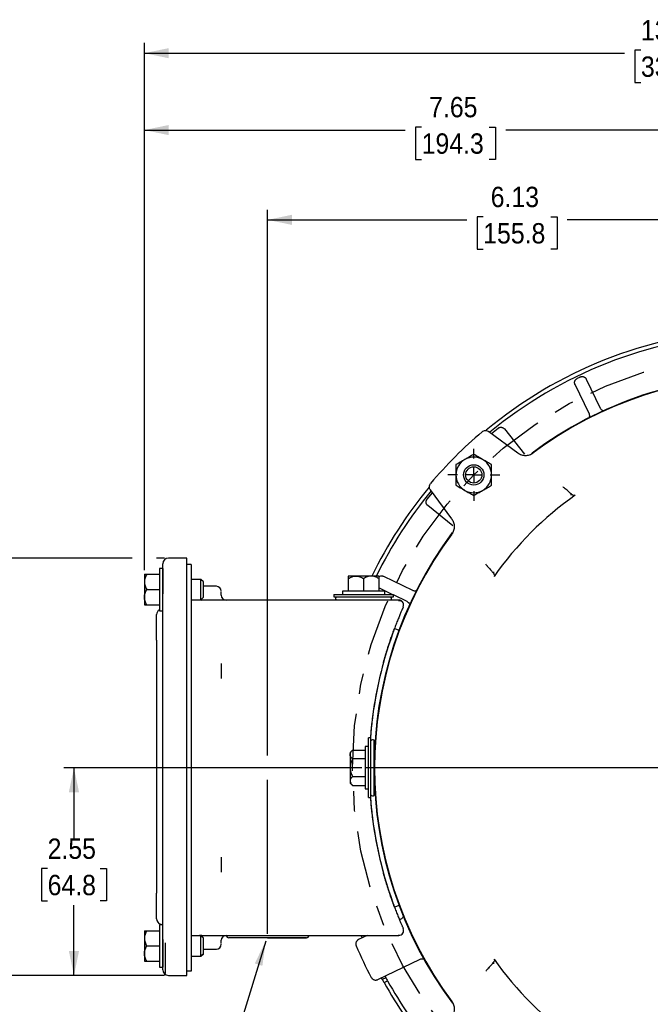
# Model space of a CAD drawing. Header units: inches. Extents: x 1.5 to 80, y 0 to 39.8.
# Tile 7 of 9: x 51.4 to 59.1, y 27 to 39.1. Entities that reach past the tile are written whole.
import ezdxf

# ---------------------------------------------------------------- set-up
doc = ezdxf.new("R2010")
doc.units = ezdxf.units.IN
doc.header["$MEASUREMENT"] = 0
doc.linetypes.add('SLD-Center', pattern=[1.45, 0.7, -0.25, 0.25, -0.25])
doc.linetypes.add('SLD-Solid', pattern=[0])
doc.layers.add('CENTER', color=40, linetype='SLD-Center')
doc.layers.add('SLD-0', color=7, linetype='Continuous')
doc.styles.add('SLDTEXTSTYLE0', font='GOTHIC.TTF', dxfattribs={"width": 0.913})
doc.styles.get("Standard").update_dxf_attribs({"font": 'GOTHIC.TTF'})
doc.dimstyles.new('SLDDIMSTYLE1', dxfattribs={"dimtxt": 0.25, "dimasz": 0.3, "dimexe": 0, "dimexo": 0.0625, "dimgap": 0.0625, "dimtad": 0, "dimtih": 1, "dimtoh": 1, "dimrnd": 1e-09, "dimzin": 12, "dimdsep": 46, "dimtxsty": 'SLDTEXTSTYLE0', "dimsah": 1, "dimcen": 0.09, "dimadec": 0, "dimazin": 3, "dimtfac": 1, "dimtofl": 0, "dimtmove": 0, "dimatfit": 3, "dimfxl": 0, "dimfrac": 2, "dimtolj": 1, "dimtzin": 12, "dimarcsym": 0})
doc.dimstyles.new('SLDDIMSTYLE3', dxfattribs={"dimtxt": 0.18, "dimasz": 0.3, "dimexe": 0, "dimexo": 0.0625, "dimgap": 0, "dimtad": 0, "dimtih": 1, "dimtoh": 1, "dimdec": 0, "dimrnd": 1e-09, "dimzin": 0, "dimdsep": 46, "dimtxsty": 'Standard', "dimsah": 1, "dimcen": 0.09, "dimadec": 0, "dimazin": 0, "dimtfac": 0.3, "dimtdec": 0, "dimtofl": 0, "dimtmove": 0, "dimatfit": 3, "dimfxl": 0, "dimfrac": 2, "dimtolj": 1, "dimtzin": 0, "dimarcsym": 0})
doc.dimstyles.new('SLDDIMSTYLE4', dxfattribs={"dimtxt": 0.25, "dimasz": 0.3, "dimexe": 0, "dimexo": 0.0625, "dimgap": 0.0625, "dimtad": 0, "dimtih": 1, "dimtoh": 1, "dimrnd": 1e-09, "dimzin": 12, "dimdsep": 46, "dimtxsty": 'SLDTEXTSTYLE0', "dimsah": 1, "dimcen": 0, "dimadec": 0, "dimazin": 3, "dimtfac": 1, "dimtofl": 0, "dimtmove": 0, "dimatfit": 3, "dimfxl": 0, "dimfrac": 2, "dimtolj": 1, "dimtzin": 12, "dimarcsym": 0})
doc.dimstyles.new('SLDDIMSTYLE5', dxfattribs={"dimtxt": 0.25, "dimasz": 0.3, "dimexe": 0, "dimexo": 0.0625, "dimgap": 0.0625, "dimtad": 0, "dimtih": 1, "dimtoh": 1, "dimrnd": 1e-09, "dimzin": 12, "dimdsep": 46, "dimtxsty": 'SLDTEXTSTYLE0', "dimsah": 1, "dimcen": 0, "dimadec": 0, "dimazin": 3, "dimtfac": 1, "dimtofl": 0, "dimtmove": 0, "dimatfit": 3, "dimfxl": 0, "dimfrac": 2, "dimtolj": 1, "dimtzin": 12, "dimarcsym": 0})

# ---------------------------------------------------------------- blocks, each defined once
blk = doc.blocks.new('_D_13')
at = {"layer": 'SLD-0'}
for p, q in [((64.864, 34.591), (64.788, 34.591)), ((64.788, 34.591), (64.788, 34.194)), ((65.696, 34.591), (65.772, 34.591)), ((65.772, 34.591), (65.772, 34.194)), ((63.935, 33.707), (64.395, 34.231)), ((64.395, 34.231), (64.613, 34.231)), ((64.788, 34.194), (64.864, 34.194)), ((65.772, 34.194), (65.696, 34.194))]:
    blk.add_line(p, q, dxfattribs=at)
blk.add_solid([(63.935, 33.707), (64.18, 33.891), (64.086, 33.974)], dxfattribs=at)
at = {"layer": 'SLD-0', "char_height": 0.25, "attachment_point": 1, "style": 'SLDTEXTSTYLE0'}
for s, insert in [('%%c', (64.676, 34.961)), ('10.18', (65.053, 34.961)), ('258.6', (64.864, 34.513)), ('B.C.', (64.956, 34.066))]:
    blk.add_mtext(s, dxfattribs=dict(at, insert=insert))
blk = doc.blocks.new('_D_16')
at = {"layer": 'SLD-0'}
for p, q in [((54.443, 30.032), (54.443, 36.741)), ((60.577, 35.425), (60.577, 36.741)), ((54.443, 36.616), (56.891, 36.616)), ((57.094, 36.653), (57.018, 36.653)), ((57.018, 36.653), (57.018, 36.256)), ((57.925, 36.653), (58.002, 36.653)), ((58.002, 36.653), (58.002, 36.256)), ((60.577, 36.616), (58.128, 36.616)), ((57.018, 36.256), (57.094, 36.256)), ((58.002, 36.256), (57.925, 36.256)), ((60.577, 34.856), (60.577, 35.125)), ((54.443, 27.842), (54.443, 29.732))]:
    blk.add_line(p, q, dxfattribs=at)
for points in [[(54.443, 36.616), (54.743, 36.554), (54.743, 36.679)], [(60.577, 36.616), (60.277, 36.679), (60.277, 36.554)]]:
    blk.add_solid(points, dxfattribs=at)
at = {"layer": 'SLD-0', "char_height": 0.25, "attachment_point": 1, "style": 'SLDTEXTSTYLE0'}
for s, insert in [('6.13', (57.186, 37.023)), ('155.8', (57.094, 36.576))]:
    blk.add_mtext(s, dxfattribs=dict(at, insert=insert))
blk = doc.blocks.new('_D_20')
at = {"layer": 'SLD-0'}
for p, q in [((66.59, 30.637), (66.514, 30.637)), ((66.514, 30.637), (66.514, 30.24)), ((67.421, 30.637), (67.497, 30.637)), ((67.497, 30.637), (67.497, 30.24)), ((65.362, 30.494), (66.188, 30.6)), ((66.188, 30.6), (66.438, 30.6)), ((66.514, 30.24), (66.59, 30.24)), ((67.497, 30.24), (67.421, 30.24))]:
    blk.add_line(p, q, dxfattribs=at)
blk.add_solid([(65.362, 30.494), (65.667, 30.47), (65.651, 30.594)], dxfattribs=at)
at = {"layer": 'SLD-0', "char_height": 0.25, "attachment_point": 1, "style": 'SLDTEXTSTYLE0'}
for s, insert in [('%%c', (66.494, 31.007)), ('9.65', (66.871, 31.007)), ('245.1', (66.59, 30.559))]:
    blk.add_mtext(s, dxfattribs=dict(at, insert=insert))
blk = doc.blocks.new('_D_21')
at = {"layer": 'SLD-0'}
for p, q in [((65.686, 31.608), (66.151, 31.765)), ((66.151, 31.765), (66.401, 31.765)), ((66.59, 31.802), (66.514, 31.802)), ((66.514, 31.802), (66.514, 31.405)), ((67.421, 31.802), (67.497, 31.802)), ((67.497, 31.802), (67.497, 31.405)), ((66.514, 31.405), (66.59, 31.405)), ((67.497, 31.405), (67.421, 31.405))]:
    blk.add_line(p, q, dxfattribs=at)
blk.add_solid([(65.686, 31.608), (65.99, 31.645), (65.95, 31.763)], dxfattribs=at)
at = {"layer": 'SLD-0', "char_height": 0.25, "attachment_point": 1, "style": 'SLDTEXTSTYLE0'}
for s, insert in [('%%c', (66.401, 32.172)), ('10.79', (66.778, 32.172)), ('274.0', (66.59, 31.725))]:
    blk.add_mtext(s, dxfattribs=dict(at, insert=insert))
blk = doc.blocks.new('_D_22')
at = {"layer": 'SLD-0'}
for p, q in [((52.778, 32.46), (50.519, 32.46)), ((50.644, 32.46), (50.644, 30.306)), ((53.173, 32.46), (53.078, 32.46)), ((50.229, 29.932), (50.152, 29.932)), ((50.152, 29.932), (50.152, 29.535)), ((51.06, 29.932), (51.136, 29.932)), ((51.136, 29.932), (51.136, 29.535)), ((50.152, 29.535), (50.229, 29.535)), ((51.136, 29.535), (51.06, 29.535)), ((50.644, 27.33), (50.644, 29.484)), ((53.173, 27.33), (50.519, 27.33))]:
    blk.add_line(p, q, dxfattribs=at)
for points in [[(50.644, 32.46), (50.582, 32.16), (50.707, 32.16)], [(50.644, 27.33), (50.707, 27.63), (50.582, 27.63)]]:
    blk.add_solid(points, dxfattribs=at)
at = {"layer": 'SLD-0', "char_height": 0.25, "attachment_point": 1, "style": 'SLDTEXTSTYLE0'}
for s, insert in [('5.13', (50.321, 30.302)), ('130.3', (50.229, 29.854))]:
    blk.add_mtext(s, dxfattribs=dict(at, insert=insert))
blk = doc.blocks.new('_D_23')
at = {"layer": 'SLD-0'}
for p, q in [((52.928, 32.31), (52.928, 38.79)), ((65.97, 36.531), (65.97, 38.79)), ((52.928, 38.665), (58.83, 38.665)), ((59.033, 38.702), (58.957, 38.702)), ((58.957, 38.702), (58.957, 38.305)), ((59.864, 38.702), (59.941, 38.702)), ((59.941, 38.702), (59.941, 38.305)), ((65.97, 38.665), (60.067, 38.665)), ((58.957, 38.305), (59.033, 38.305)), ((59.941, 38.305), (59.864, 38.305)), ((65.97, 31.854), (65.97, 36.231)), ((65.97, 30.722), (65.97, 31.554)), ((65.97, 29.932), (65.97, 30.422))]:
    blk.add_line(p, q, dxfattribs=at)
for points in [[(52.928, 38.665), (53.228, 38.602), (53.228, 38.727)], [(65.97, 38.665), (65.67, 38.727), (65.67, 38.602)]]:
    blk.add_solid(points, dxfattribs=at)
at = {"layer": 'SLD-0', "char_height": 0.25, "attachment_point": 1, "style": 'SLDTEXTSTYLE0'}
for s, insert in [('13.04', (59.033, 39.072)), ('331.3', (59.033, 38.624))]:
    blk.add_mtext(s, dxfattribs=dict(at, insert=insert))
blk = doc.blocks.new('_D_24')
at = {"layer": 'SLD-0'}
for p, q in [((55.603, 29.882), (51.937, 29.882)), ((52.062, 29.882), (52.062, 29.017)), ((51.738, 28.643), (51.662, 28.643)), ((51.662, 28.643), (51.662, 28.246)), ((52.385, 28.643), (52.461, 28.643)), ((52.461, 28.643), (52.461, 28.246)), ((51.662, 28.246), (51.738, 28.246)), ((52.461, 28.246), (52.385, 28.246)), ((52.062, 27.33), (52.062, 28.195)), ((53.173, 27.33), (51.937, 27.33))]:
    blk.add_line(p, q, dxfattribs=at)
for points in [[(52.062, 29.882), (51.999, 29.582), (52.124, 29.582)], [(52.062, 27.33), (52.124, 27.63), (51.999, 27.63)]]:
    blk.add_solid(points, dxfattribs=at)
at = {"layer": 'SLD-0', "char_height": 0.25, "attachment_point": 1, "style": 'SLDTEXTSTYLE0'}
for s, insert in [('2.55', (51.738, 29.013)), ('64.8', (51.738, 28.566))]:
    blk.add_mtext(s, dxfattribs=dict(at, insert=insert))
blk = doc.blocks.new('_D_26')
at = {"layer": 'SLD-0'}
for p, q in [((52.928, 32.31), (52.928, 37.845)), ((56.337, 37.757), (56.26, 37.757)), ((56.26, 37.757), (56.26, 37.36)), ((57.168, 37.757), (57.244, 37.757)), ((57.244, 37.757), (57.244, 37.36)), ((60.577, 34.856), (60.577, 37.845)), ((52.928, 37.72), (56.134, 37.72)), ((60.577, 37.72), (57.371, 37.72)), ((56.26, 37.36), (56.337, 37.36)), ((57.244, 37.36), (57.168, 37.36))]:
    blk.add_line(p, q, dxfattribs=at)
for points in [[(52.928, 37.72), (53.228, 37.657), (53.228, 37.782)], [(60.577, 37.72), (60.277, 37.782), (60.277, 37.657)]]:
    blk.add_solid(points, dxfattribs=at)
at = {"layer": 'SLD-0', "char_height": 0.25, "attachment_point": 1, "style": 'SLDTEXTSTYLE0'}
for s, insert in [('7.65', (56.429, 38.127)), ('194.3', (56.337, 37.679))]:
    blk.add_mtext(s, dxfattribs=dict(at, insert=insert))
blk = doc.blocks.new('SW_CENTERMARKSYMBOL_3')
at = {"layer": 'SLD-0', "color": 0}
for p, q in [((0, 0.2), (0, 0.319)), ((-0.2, 0), (-0.319, 0)), ((0, 0), (-0.1, 0)), ((0, 0), (0, 0.1)), ((0, 0), (0, -0.1)), ((0, 0), (0.1, 0)), ((0.2, 0), (0.319, 0)), ((0, -0.2), (0, -0.319))]:
    blk.add_line(p, q, dxfattribs=at)
blk = doc.blocks.new('SW_CENTERMARKSYMBOL_5')
at = {"layer": 'SLD-0', "color": 0}
for p, q in [((0, 0.2), (0, 4.924)), ((-0.2, 0), (-4.924, 0)), ((0, 0), (-0.1, 0)), ((0, 0), (0, 0.1)), ((0, 0), (0, -0.1)), ((0, 0), (0.1, 0)), ((0.2, 0), (4.924, 0)), ((0, -0.2), (0, -4.924))]:
    blk.add_line(p, q, dxfattribs=at)

msp = doc.modelspace()

# ---------------------------------------------------------------- linework, layer by layer
at = {"layer": 'CENTER'}
msp.add_circle((60.5767, 29.8824), 5.09, dxfattribs=at)
at = {"layer": 'SLD-0', "linetype": 'SLD-Solid', "lineweight": 25}
for p, q in [((58.3617, 34.6594), (58.5337, 34.3023)), ((58.3949, 34.2355), (58.223, 34.5925)), ((57.1623, 34.0146), (57.5176, 33.7525)), ((57.1958, 33.9899), (57.2772, 34.0556)), ((57.3543, 34.0467), (57.6014, 33.7368)), ((56.7066, 32.9415), (56.4445, 33.2968)), ((56.4035, 33.1819), (56.4692, 33.2633)), ((56.7223, 32.8577), (56.4124, 33.1048)), ((53.4477, 32.4601), (53.2227, 32.4601)), ((53.4477, 32.0201), (53.4477, 32.4601)), ((53.1527, 32.3324), (53.1127, 32.3324)), ((53.1127, 32.3324), (53.1127, 31.8124)), ((53.1527, 32.3324), (53.1527, 32.0201)), ((53.5027, 32.3824), (53.4477, 32.3824)), ((53.5027, 32.3824), (53.5027, 32.0024)), ((52.9277, 32.2599), (52.9277, 32.1661)), ((52.9567, 32.2599), (53.1127, 32.2599)), ((53.6227, 32.1974), (53.5027, 32.1974)), ((53.6527, 32.1674), (53.6227, 32.1974)), ((53.6227, 31.9474), (53.6227, 32.1974)), ((55.529, 32.2374), (55.4352, 32.2374)), ((55.4352, 32.2084), (55.4352, 32.0524)), ((55.7165, 32.2374), (55.529, 32.2374)), ((55.6227, 32.2084), (55.6227, 32.0524)), ((55.8102, 32.2374), (55.7165, 32.2374)), ((55.8102, 32.2084), (55.8102, 32.0524)), ((55.8666, 32.2361), (56.2236, 32.0642)), ((52.9277, 32.1661), (52.9277, 31.9786)), ((52.9567, 32.0724), (53.1127, 32.0724)), ((53.6527, 32.0724), (53.6527, 32.1674)), ((53.8127, 32.1124), (53.6527, 32.1124)), ((53.6527, 31.9774), (53.6527, 32.0724)), ((55.9763, 32.0124), (55.8102, 32.0924)), ((52.9277, 31.9786), (52.9277, 31.8849)), ((53.1527, 27.7701), (53.1527, 32.0201)), ((53.4477, 27.7701), (53.4477, 32.0201)), ((53.5027, 32.0024), (53.5027, 27.7624)), ((53.5027, 31.9474), (53.6227, 31.9474)), ((53.6227, 31.9474), (53.6527, 31.9774)), ((55.2552, 32.0124), (55.2552, 31.9824)), ((55.2552, 32.0124), (55.9902, 32.0124)), ((55.2552, 31.9824), (55.9902, 31.9824)), ((55.3627, 32.0524), (55.3627, 32.0124)), ((55.8827, 32.0524), (55.3627, 32.0524)), ((55.8827, 32.0124), (55.8827, 32.0524)), ((55.9902, 31.9824), (55.9902, 32.0124)), ((56.1568, 31.9254), (55.9902, 32.0057)), ((52.9567, 31.8849), (53.1127, 31.8849)), ((56.0557, 31.9424), (53.6327, 31.9424)), ((53.1127, 31.8124), (53.1527, 31.8124)), ((56.0032, 31.5951), (56.0591, 31.5741)), ((53.0777, 31.4501), (53.0777, 28.3401)), ((55.6827, 30.1424), (55.6427, 30.1424)), ((55.6427, 30.1424), (55.6427, 29.6224)), ((55.7127, 30.2499), (55.6827, 30.2499)), ((55.6827, 29.5149), (55.6827, 30.2499)), ((55.7127, 29.5149), (55.7127, 30.2499)), ((55.7527, 29.5445), (55.7527, 30.2203)), ((55.4867, 30.0989), (55.4577, 30.0699)), ((55.4577, 30.0699), (55.4577, 30.0448)), ((55.4577, 30.0448), (55.4577, 29.8824)), ((55.4867, 30.0989), (55.6427, 30.0989)), ((55.6427, 29.9906), (55.4867, 29.9906)), ((55.7543, 30.0074), (55.7527, 30.0074)), ((55.4577, 29.8824), (55.4577, 29.72)), ((55.4867, 29.7741), (55.6427, 29.7741)), ((55.4577, 29.72), (55.4577, 29.6949)), ((55.4577, 29.6949), (55.4867, 29.6659)), ((55.4867, 29.6659), (55.6427, 29.6659)), ((55.7527, 29.7574), (55.7543, 29.7574)), ((55.6427, 29.6224), (55.6827, 29.6224)), ((55.6827, 29.5149), (55.7127, 29.5149)), ((56.0591, 28.1906), (56.0032, 28.1697)), ((56.0799, 28.021), (56.0648, 28.0138)), ((52.9277, 27.8799), (52.9277, 27.7861)), ((52.9567, 27.8799), (53.1127, 27.8799)), ((53.1527, 27.9524), (53.1127, 27.9524)), ((53.1127, 27.9524), (53.1127, 27.4324)), ((52.9277, 27.7861), (52.9277, 27.5986)), ((53.1527, 27.7701), (53.1527, 27.4324)), ((53.1877, 27.3524), (53.1877, 27.7324)), ((53.4477, 27.3301), (53.4477, 27.7701)), ((53.6227, 27.8174), (53.5027, 27.8174)), ((53.5027, 27.7624), (53.5027, 27.3824)), ((53.6527, 27.7874), (53.6227, 27.8174)), ((53.6227, 27.5674), (53.6227, 27.8174)), ((53.6327, 27.8224), (56.0557, 27.8224)), ((53.6527, 27.6924), (53.6527, 27.7874)), ((55.6671, 27.8224), (55.5603, 27.771)), ((55.5966, 27.813), (55.6161, 27.8224)), ((52.9277, 27.5986), (52.9277, 27.5049)), ((52.9567, 27.6924), (53.1127, 27.6924)), ((53.6227, 27.5674), (53.6527, 27.5974)), ((53.6527, 27.5974), (53.6227, 27.5674)), ((53.6527, 27.5974), (53.6527, 27.6924)), ((53.6527, 27.6524), (53.8127, 27.6524)), ((52.9567, 27.5049), (53.1127, 27.5049)), ((53.5027, 27.5674), (53.6227, 27.5674)), ((55.797, 27.2792), (56.3166, 27.5293)), ((53.1127, 27.4324), (53.1527, 27.4324)), ((53.5027, 27.3824), (53.4477, 27.3824)), ((53.2227, 27.3301), (53.4477, 27.3301)), ((55.8957, 27.3022), (55.8524, 27.2813)), ((55.8743, 27.2419), (55.9177, 27.2628))]:
    msp.add_line(p, q, dxfattribs=at)
at = {"layer": 'SLD-0'}
msp.add_line((54.4427, 27.7924), (54.9205, 27.7924), dxfattribs=at)
at = {"layer": 'SLD-0', "linetype": 'SLD-Solid', "lineweight": 25, "flags": 128}
for points in [[(53.597, 31.9474), (53.6074, 31.9449), (53.6327, 31.9424)], [(53.6327, 27.8224), (53.6074, 27.8199), (53.597, 27.8174)]]:
    msp.add_lwpolyline(points, dxfattribs=at)
at = {"layer": 'SLD-0', "linetype": 'SLD-Solid', "lineweight": 25}
for radius in [0.125, 0.1]:
    msp.add_circle((56.9776, 33.4816), radius, dxfattribs=at)
for centre, radius, start, end in [((60.5767, 29.8824), 5.393, 93.61459, 129.71649), ((60.5767, 29.8824), 5.345, 93.6471, 129.52493), ((60.5767, 29.8824), 4.8185, 53.19684, 126.80065), ((60.5767, 29.8824), 4.824, 90.11877, 126.68736), ((60.5767, 29.8824), 5.32, 115.47467, 115.9539), ((60.5767, 29.8824), 5.41, 130.24188, 139.75812), ((56.9776, 33.4816), 0.219, 120, 180), ((56.9776, 33.4816), 0.219, 60, 120), ((56.9776, 33.4816), 0.219, 0, 60), ((56.9776, 33.4816), 0.219, 180, 240), ((56.9776, 33.4816), 0.219, 300, 0), ((60.5767, 29.8824), 5.393, 140.27684, 154.10794), ((60.5767, 29.8824), 5.345, 140.47507, 153.85791), ((56.9776, 33.4816), 0.219, 240, 270), ((56.9776, 33.4816), 0.219, 270, 300), ((60.5767, 29.8824), 4.0924, 125.07398, 144.92602), ((60.5767, 29.8824), 4.824, 143.20459, 216.86925), ((60.5767, 29.8824), 4.8185, 143.42642, 216.62036), ((53.2227, 32.3901), 0.07, 90, 180), ((53.8127, 32.0524), 0.06, 0, 90), ((53.9327, 32.0024), 0.06, 180, 270), ((55.3027, 31.9599), 0.025, 115.75061, 224.37138), ((55.9427, 31.9599), 0.025, 315.62862, 64.24939), ((56.0557, 31.8824), 0.06, 26.89893, 90), ((56.0557, 31.8824), 0.06, 336.11775, 10.81175), ((53.1477, 31.7645), 0.07, 120, 180), ((60.5727, 29.8824), 4.88, 160.11819, 175.68112), ((60.5727, 29.8824), 4.88, 164.61937, 175.68112), ((55.7352, 30.2024), 0.025, 45.62862, 154.24939), ((55.7352, 29.5624), 0.025, 205.75061, 314.37138), ((60.5727, 29.8824), 4.88, 184.31888, 199.88181), ((60.5727, 29.8824), 4.88, 184.31888, 195.38063), ((53.1477, 28.0257), 0.07, 180, 253.39845), ((53.1177, 27.9251), 0.035, 51.22985, 73.39845), ((56.0557, 27.8824), 0.06, 270, 23.88225), ((53.8127, 27.7124), 0.06, 270, 360), ((53.9327, 27.7624), 0.06, 90, 180), ((53.9649, 27.8224), 0.03, 180, 270), ((54.9205, 27.8224), 0.03, 270, 0), ((60.5767, 29.8824), 5.393, 202.45617, 202.56432), ((60.5767, 29.8824), 5.5, 203.45755, 207.94245), ((60.5767, 29.8824), 4.0924, 215.07398, 234.92602), ((53.2227, 27.4001), 0.07, 180, 270), ((60.5767, 29.8824), 5.393, 208.83568, 209.31459), ((60.5767, 29.8824), 5.393, 209.31459, 219.71994), ((60.5767, 29.8824), 5.345, 208.86386, 209.3471), ((60.5767, 29.8824), 5.345, 209.3471, 219.52493)]:
    msp.add_arc(centre, radius, start, end, dxfattribs=at)
for points, knots in [([(58.223, 34.5925), (58.2224, 34.5939), (58.2211, 34.5967), (58.2197, 34.6009), (58.2186, 34.6052), (58.2179, 34.6094), (58.2176, 34.6135), (58.2175, 34.6175), (58.2177, 34.6214), (58.2182, 34.625), (58.2188, 34.6284), (58.2196, 34.6315), (58.2211, 34.6362), (58.2238, 34.6423), (58.2284, 34.6496), (58.2342, 34.6561), (58.2408, 34.6617), (58.2459, 34.6645), (58.2484, 34.6658)], [0, 0, 0, 0, 0.0527089, 0.1047431, 0.1558017, 0.2055995, 0.2538735, 0.3003872, 0.3449343, 0.38734, 0.4274615, 0.4651859, 0.5004288, 0.5977705, 0.6978053, 0.7991599, 0.9003706, 1, 1, 1, 1]), ([(58.2885, 34.6852), (58.29, 34.6858), (58.2929, 34.6871), (58.2975, 34.6886), (58.3022, 34.6897), (58.307, 34.6903), (58.3118, 34.6906), (58.3167, 34.6904), (58.3214, 34.6898), (58.326, 34.6888), (58.3312, 34.6872), (58.3372, 34.6846), (58.344, 34.6806), (58.3508, 34.675), (58.357, 34.6679), (58.3601, 34.6623), (58.3617, 34.6594)], [0, 0, 0, 0, 0.0551486, 0.1109803, 0.1672603, 0.2237416, 0.2801704, 0.3362931, 0.3918621, 0.4466423, 0.5004164, 0.5810804, 0.6731865, 0.7752703, 0.8851477, 1, 1, 1, 1]), ([(58.5337, 34.3023), (58.5359, 34.2983), (58.5404, 34.2903), (58.5516, 34.2797), (58.5656, 34.271), (58.5771, 34.27), (58.5823, 34.2696)], [0, 0, 0, 0, 0.2212473, 0.4426417, 0.7505698, 1, 1, 1, 1]), ([(58.3949, 34.2355), (58.3974, 34.2282), (58.4024, 34.2136), (58.4002, 34.1925), (58.3933, 34.1819), (58.3907, 34.1779)], [0, 0, 0, 0, 0.3805368, 0.7607955, 1, 1, 1, 1]), ([(57.0818, 34.012), (57.0874, 34.0167), (57.0936, 34.0204), (57.1072, 34.0256), (57.1143, 34.0271), (57.1289, 34.0276), (57.136, 34.0266), (57.15, 34.0223), (57.1565, 34.019), (57.1623, 34.0146)], [0, 0, 0, 0, 0.25, 0.25, 0.5, 0.5, 0.75, 0.75, 1, 1, 1, 1]), ([(57.2772, 34.0556), (57.2784, 34.0565), (57.281, 34.0584), (57.2851, 34.0609), (57.2895, 34.063), (57.294, 34.0647), (57.2987, 34.066), (57.3035, 34.0669), (57.3082, 34.0674), (57.3129, 34.0675), (57.3184, 34.0671), (57.3248, 34.0659), (57.3323, 34.0635), (57.3401, 34.0595), (57.3478, 34.054), (57.3521, 34.0492), (57.3543, 34.0467)], [0, 0, 0, 0, 0.0551486, 0.1109803, 0.1672603, 0.2237416, 0.2801704, 0.3362931, 0.3918621, 0.4466423, 0.5004164, 0.5810804, 0.6731864, 0.7752703, 0.8851477, 1, 1, 1, 1]), ([(56.8681, 33.6712), (56.8488, 33.6601), (56.8301, 33.6493), (56.8026, 33.6334), (56.7935, 33.6282), (56.7758, 33.618), (56.7671, 33.6129), (56.7586, 33.608)], [0, 0, 0, 0, 0.5, 0.5, 0.75, 0.75, 1, 1, 1, 1]), ([(56.9776, 33.7344), (56.9604, 33.7245), (56.9428, 33.7144), (56.9156, 33.6987), (56.9063, 33.6933), (56.8874, 33.6824), (56.8777, 33.6768), (56.8681, 33.6712)], [0, 0, 0, 0, 0.5, 0.5, 0.75, 0.75, 1, 1, 1, 1]), ([(57.0871, 33.6712), (57.0678, 33.6823), (57.0491, 33.6931), (57.0216, 33.709), (57.0125, 33.7142), (56.9948, 33.7245), (56.9861, 33.7295), (56.9776, 33.7344)], [0, 0, 0, 0, 0.5, 0.5, 0.75, 0.75, 1, 1, 1, 1]), ([(57.1966, 33.608), (57.1794, 33.6179), (57.1618, 33.628), (57.1346, 33.6438), (57.1253, 33.6491), (57.1064, 33.66), (57.0967, 33.6656), (57.0871, 33.6712)], [0, 0, 0, 0, 0.5, 0.5, 0.75, 0.75, 1, 1, 1, 1]), ([(57.5176, 33.7525), (57.5313, 33.7423), (57.5463, 33.7346), (57.5707, 33.7266), (57.579, 33.7246), (57.5956, 33.7219), (57.6041, 33.7212), (57.6211, 33.7212), (57.6296, 33.7219), (57.6463, 33.7246), (57.6545, 33.7266), (57.6707, 33.7319), (57.6786, 33.7353), (57.6937, 33.7431), (57.7009, 33.7476), (57.7078, 33.7527)], [0, 0, 0, 0, 0.25, 0.25, 0.375, 0.375, 0.5, 0.5, 0.625, 0.625, 0.75, 0.75, 0.875, 0.875, 1, 1, 1, 1]), ([(56.7586, 33.608), (56.7586, 33.5882), (56.7586, 33.5679), (56.7586, 33.5364), (56.7586, 33.5258), (56.7586, 33.5039), (56.7586, 33.4927), (56.7586, 33.4816)], [0, 0, 0, 0, 0.5, 0.5, 0.75, 0.75, 1, 1, 1, 1]), ([(57.1966, 33.4816), (57.1966, 33.5038), (57.1966, 33.5254), (57.1966, 33.5571), (57.1966, 33.5676), (57.1966, 33.5881), (57.1966, 33.5981), (57.1966, 33.608)], [0, 0, 0, 0, 0.5, 0.5, 0.75, 0.75, 1, 1, 1, 1]), ([(56.7586, 33.4816), (56.7586, 33.4594), (56.7586, 33.4377), (56.7586, 33.406), (56.7586, 33.3955), (56.7586, 33.3751), (56.7586, 33.365), (56.7586, 33.3551)], [0, 0, 0, 0, 0.5, 0.5, 0.75, 0.75, 1, 1, 1, 1]), ([(57.1966, 33.3551), (57.1966, 33.3749), (57.1966, 33.3952), (57.1966, 33.4267), (57.1966, 33.4374), (57.1966, 33.4592), (57.1966, 33.4704), (57.1966, 33.4816)], [0, 0, 0, 0, 0.5, 0.5, 0.75, 0.75, 1, 1, 1, 1]), ([(56.4445, 33.2968), (56.4401, 33.3027), (56.4369, 33.3091), (56.4325, 33.323), (56.4316, 33.3302), (56.432, 33.3448), (56.4335, 33.3519), (56.4387, 33.3655), (56.4424, 33.3717), (56.4471, 33.3773)], [0, 0, 0, 0, 0.25, 0.25, 0.5, 0.5, 0.75, 0.75, 1, 1, 1, 1]), ([(56.7586, 33.3551), (56.7757, 33.3452), (56.7933, 33.3351), (56.8205, 33.3193), (56.8298, 33.314), (56.8487, 33.3031), (56.8584, 33.2975), (56.8681, 33.2919)], [0, 0, 0, 0, 0.5, 0.5, 0.75, 0.75, 1, 1, 1, 1]), ([(56.8681, 33.2919), (56.8873, 33.2808), (56.906, 33.27), (56.9335, 33.2541), (56.9426, 33.2489), (56.9603, 33.2386), (56.969, 33.2336), (56.9776, 33.2287)], [0, 0, 0, 0, 0.5, 0.5, 0.75, 0.75, 1, 1, 1, 1]), ([(56.9776, 33.2287), (56.9947, 33.2386), (57.0123, 33.2487), (57.0395, 33.2645), (57.0488, 33.2698), (57.0677, 33.2807), (57.0774, 33.2863), (57.0871, 33.2919)], [0, 0, 0, 0, 0.5, 0.5, 0.75, 0.75, 1, 1, 1, 1]), ([(57.0871, 33.2919), (57.1063, 33.303), (57.125, 33.3138), (57.1525, 33.3297), (57.1616, 33.3349), (57.1793, 33.3452), (57.188, 33.3502), (57.1966, 33.3551)], [0, 0, 0, 0, 0.5, 0.5, 0.75, 0.75, 1, 1, 1, 1]), ([(58.1155, 33.3003), (58.1137, 33.3018), (58.1106, 33.3046), (58.1059, 33.3084), (58.1011, 33.3124), (58.0952, 33.3175), (58.0867, 33.3246), (58.0802, 33.3299), (58.0763, 33.3331)], [0, 0, 0, 0, 0.13563497, 0.24690814, 0.35265333, 0.49978, 0.70547597, 1, 1, 1, 1]), ([(58.1866, 33.2384), (58.1745, 33.248), (58.1629, 33.2586), (58.1452, 33.2743), (58.1393, 33.2795), (58.1275, 33.2899), (58.1215, 33.2951), (58.1155, 33.3003)], [0, 0, 0, 0, 0.5, 0.5, 0.75, 0.75, 1, 1, 1, 1]), ([(56.4124, 33.1048), (56.4113, 33.1058), (56.4089, 33.1077), (56.4058, 33.111), (56.403, 33.1143), (56.4005, 33.1178), (56.3984, 33.1214), (56.3966, 33.125), (56.3952, 33.1285), (56.394, 33.132), (56.3931, 33.1353), (56.3925, 33.1385), (56.3918, 33.1433), (56.3915, 33.15), (56.3925, 33.1586), (56.3949, 33.167), (56.3985, 33.1749), (56.4019, 33.1796), (56.4035, 33.1819)], [0, 0, 0, 0, 0.0527089, 0.1047431, 0.1558016, 0.2055995, 0.2538735, 0.3003872, 0.3449343, 0.38734, 0.4274615, 0.4651859, 0.5004288, 0.5977705, 0.6978052, 0.7991599, 0.9003706, 1, 1, 1, 1]), ([(58.1866, 33.2384), (58.1834, 33.2383), (58.1768, 33.2381), (58.1702, 33.2381), (58.1668, 33.2382)], [0, 0, 0, 0, 0.4843807, 1, 1, 1, 1]), ([(58.2251, 33.2316), (58.2221, 33.2295), (58.2188, 33.228), (58.2117, 33.2268), (58.2081, 33.2273), (58.2014, 33.2295), (58.1984, 33.2311), (58.1924, 33.2346), (58.1895, 33.2365), (58.1866, 33.2384)], [0, 0, 0, 0, 0.25, 0.25, 0.5, 0.5, 0.75, 0.75, 1, 1, 1, 1]), ([(56.7066, 32.9415), (56.7168, 32.9278), (56.7246, 32.9128), (56.7326, 32.8884), (56.7346, 32.8801), (56.7372, 32.8635), (56.7379, 32.855), (56.7379, 32.838), (56.7372, 32.8295), (56.7345, 32.8128), (56.7325, 32.8046), (56.7272, 32.7884), (56.7239, 32.7805), (56.716, 32.7654), (56.7115, 32.7582), (56.7064, 32.7513)], [0, 0, 0, 0, 0.25, 0.25, 0.375, 0.375, 0.5, 0.5, 0.625, 0.625, 0.75, 0.75, 0.875, 0.875, 1, 1, 1, 1]), ([(53.1527, 32.0201), (53.1527, 32.0239), (53.1527, 32.0314), (53.1527, 32.0427), (53.1527, 32.0539), (53.1527, 32.0651), (53.1527, 32.0763), (53.1527, 32.0955), (53.1527, 32.1225), (53.1527, 32.157), (53.1527, 32.1906), (53.1527, 32.2341), (53.1527, 32.2836), (53.1527, 32.3238), (53.1527, 32.3492), (53.1527, 32.3645), (53.1527, 32.3763), (53.1527, 32.3835), (53.1527, 32.3876), (53.1527, 32.3897), (53.1527, 32.39), (53.1527, 32.3901)], [0, 0, 0, 0, 0.01945297, 0.03887173, 0.05827436, 0.077679, 0.09710376, 0.1165667, 0.17831238, 0.24009362, 0.30441349, 0.36876906, 0.50000668, 0.63124431, 0.69556419, 0.75991976, 0.82166544, 0.88344667, 0.92231399, 0.96111672, 1, 1, 1, 1]), ([(57.1588, 32.3436), (57.1573, 32.3454), (57.1545, 32.3486), (57.1506, 32.3532), (57.1466, 32.358), (57.1411, 32.3645), (57.134, 32.3729), (57.1287, 32.3795), (57.126, 32.3828)], [0, 0, 0, 0, 0.13890689, 0.24689554, 0.35496557, 0.49978617, 0.74780426, 1, 1, 1, 1]), ([(57.1588, 32.3436), (57.164, 32.3376), (57.1692, 32.3316), (57.1796, 32.3198), (57.1848, 32.3139), (57.2005, 32.2962), (57.2111, 32.2846), (57.2207, 32.2725)], [0, 0, 0, 0, 0.25, 0.25, 0.5, 0.5, 1, 1, 1, 1]), ([(52.9567, 32.2599), (52.9482, 32.2452), (52.941, 32.2302), (52.9333, 32.2068), (52.9313, 32.1989), (52.9285, 32.1827), (52.9277, 32.1744), (52.9277, 32.1661)], [0, 0, 0, 0, 0.5, 0.5, 0.75, 0.75, 1, 1, 1, 1]), ([(52.9277, 32.2599), (52.9277, 32.2599), (52.9306, 32.2599), (52.9384, 32.2599), (52.9415, 32.2599), (52.9486, 32.2599), (52.9525, 32.2599), (52.9567, 32.2599)], [0, 0, 0, 0, 0.5, 0.5, 0.75, 0.75, 1, 1, 1, 1]), ([(55.4352, 32.2084), (55.4499, 32.2169), (55.4649, 32.2241), (55.4883, 32.2318), (55.4962, 32.2338), (55.5124, 32.2366), (55.5207, 32.2374), (55.529, 32.2374)], [0, 0, 0, 0, 0.5, 0.5, 0.75, 0.75, 1, 1, 1, 1]), ([(55.4352, 32.2374), (55.4352, 32.2374), (55.4352, 32.2345), (55.4352, 32.2267), (55.4352, 32.2236), (55.4352, 32.2165), (55.4352, 32.2126), (55.4352, 32.2084)], [0, 0, 0, 0, 0.5, 0.5, 0.75, 0.75, 1, 1, 1, 1]), ([(55.529, 32.2374), (55.5454, 32.2374), (55.5615, 32.2345), (55.585, 32.2267), (55.5928, 32.2236), (55.6079, 32.2165), (55.6154, 32.2126), (55.6227, 32.2084)], [0, 0, 0, 0, 0.5, 0.5, 0.75, 0.75, 1, 1, 1, 1]), ([(55.7165, 32.2374), (55.7, 32.2374), (55.684, 32.2345), (55.6605, 32.2267), (55.6527, 32.2236), (55.6375, 32.2165), (55.6301, 32.2126), (55.6227, 32.2084)], [0, 0, 0, 0, 0.5, 0.5, 0.75, 0.75, 1, 1, 1, 1]), ([(55.8102, 32.2084), (55.7955, 32.2169), (55.7805, 32.2241), (55.7572, 32.2318), (55.7492, 32.2338), (55.7331, 32.2366), (55.7248, 32.2374), (55.7165, 32.2374)], [0, 0, 0, 0, 0.5, 0.5, 0.75, 0.75, 1, 1, 1, 1]), ([(55.8102, 32.2374), (55.8102, 32.2374), (55.8102, 32.2345), (55.8102, 32.2267), (55.8102, 32.2236), (55.8102, 32.2165), (55.8102, 32.2126), (55.8102, 32.2084)], [0, 0, 0, 0, 0.5, 0.5, 0.75, 0.75, 1, 1, 1, 1]), ([(55.8131, 32.2318), (55.8169, 32.2343), (55.8259, 32.2405), (55.8411, 32.2422), (55.8553, 32.2406), (55.8628, 32.2377), (55.8666, 32.2361)], [0, 0, 0, 0, 0.2375098, 0.5767648, 0.7818085, 1, 1, 1, 1]), ([(57.221, 32.2923), (57.221, 32.2889), (57.221, 32.2823), (57.2208, 32.2757), (57.2207, 32.2725)], [0, 0, 0, 0, 0.5156193, 1, 1, 1, 1]), ([(57.2207, 32.2725), (57.2226, 32.2696), (57.2245, 32.2667), (57.228, 32.2607), (57.2296, 32.2576), (57.2318, 32.251), (57.2323, 32.2474), (57.2311, 32.2403), (57.2296, 32.237), (57.2275, 32.234)], [0, 0, 0, 0, 0.25, 0.25, 0.5, 0.5, 0.75, 0.75, 1, 1, 1, 1]), ([(52.9277, 32.1661), (52.9277, 32.1497), (52.9306, 32.1337), (52.9384, 32.1101), (52.9415, 32.1024), (52.9486, 32.0872), (52.9525, 32.0797), (52.9567, 32.0724)], [0, 0, 0, 0, 0.5, 0.5, 0.75, 0.75, 1, 1, 1, 1]), ([(52.9277, 31.9786), (52.9277, 31.9951), (52.9306, 32.0111), (52.9384, 32.0346), (52.9415, 32.0424), (52.9486, 32.0576), (52.9525, 32.0651), (52.9567, 32.0724)], [0, 0, 0, 0, 0.5, 0.5, 0.75, 0.75, 1, 1, 1, 1]), ([(52.9567, 31.8849), (52.9482, 31.8996), (52.941, 31.9146), (52.9333, 31.9379), (52.9313, 31.9459), (52.9285, 31.962), (52.9277, 31.9703), (52.9277, 31.9786)], [0, 0, 0, 0, 0.5, 0.5, 0.75, 0.75, 1, 1, 1, 1]), ([(53.8727, 32.0024), (53.8727, 32.0095), (53.8727, 32.0239), (53.8727, 32.0378), (53.8727, 32.0423), (53.8727, 32.0437)], [0, 0, 0, 0, 0.3989974, 0.8106359, 1, 1, 1, 1]), ([(56.2236, 32.0642), (56.2279, 32.0625), (56.2363, 32.059), (56.2517, 32.0577), (56.2666, 32.0592), (56.2749, 32.0646), (56.2779, 32.0665)], [0, 0, 0, 0, 0.23988977, 0.47993912, 0.81381348, 1, 1, 1, 1]), ([(52.9277, 31.8849), (52.9277, 31.8849), (52.9306, 31.8849), (52.9384, 31.8849), (52.9415, 31.8849), (52.9486, 31.8849), (52.9525, 31.8849), (52.9567, 31.8849)], [0, 0, 0, 0, 0.5, 0.5, 0.75, 0.75, 1, 1, 1, 1]), ([(56.1106, 31.8581), (56.1106, 31.8581), (56.1096, 31.8559), (56.1058, 31.8473), (56.1029, 31.8408), (56.0956, 31.8241), (56.0912, 31.8139), (56.0836, 31.796), (56.0809, 31.7897), (56.0752, 31.7763), (56.0722, 31.7692), (56.0661, 31.7545), (56.0629, 31.7468), (56.0563, 31.7308), (56.0529, 31.7224), (56.0425, 31.6968), (56.0354, 31.6789), (56.0208, 31.6415), (56.0132, 31.6219), (55.9984, 31.5824), (55.991, 31.5623), (55.9836, 31.542)], [0, 0, 0, 0, 0.125, 0.125, 0.25, 0.25, 0.375, 0.375, 0.4375, 0.4375, 0.5, 0.5, 0.5625, 0.5625, 0.625, 0.625, 0.75, 0.75, 0.875, 0.875, 1, 1, 1, 1]), ([(56.1156, 31.8852), (56.1143, 31.893), (56.1116, 31.9087), (56.0957, 31.9265), (56.0748, 31.9361), (56.0599, 31.9351), (56.0528, 31.9346)], [0, 0, 0, 0, 0.252116, 0.511769, 0.7645197, 1, 1, 1, 1]), ([(56.1568, 31.9254), (56.1633, 31.9213), (56.1764, 31.913), (56.1881, 31.8944), (56.1893, 31.8811), (56.1898, 31.8754)], [0, 0, 0, 0, 0.3663354, 0.7324031, 1, 1, 1, 1]), ([(53.0777, 31.4501), (53.0777, 31.5335), (53.0777, 31.6134), (53.0777, 31.7314), (53.0777, 31.7645), (53.0777, 31.7645)], [0, 0, 0, 0, 0.5, 0.5, 1, 1, 1, 1]), ([(55.8675, 31.1767), (55.8752, 31.2047), (55.883, 31.2322), (55.8949, 31.2726), (55.8989, 31.286), (55.9069, 31.3124), (55.911, 31.3255), (55.9229, 31.3636), (55.9306, 31.3877), (55.9456, 31.4331), (55.9529, 31.4545), (55.9661, 31.4929), (55.9722, 31.5101), (55.9803, 31.5328), (55.9828, 31.5399), (55.9875, 31.5526), (55.9896, 31.5584), (55.9933, 31.5687), (55.995, 31.5733), (55.9979, 31.5811), (55.9992, 31.5845), (56.0021, 31.5924), (56.0031, 31.595), (56.0032, 31.5951)], [0, 0, 0, 0, 0.125, 0.125, 0.1875, 0.1875, 0.25, 0.25, 0.375, 0.375, 0.5, 0.5, 0.625, 0.625, 0.6875, 0.6875, 0.75, 0.75, 0.8125, 0.8125, 0.875, 0.875, 1, 1, 1, 1]), ([(55.4577, 30.0448), (55.4577, 30.0543), (55.4606, 30.0635), (55.4684, 30.0771), (55.4715, 30.0816), (55.4786, 30.0904), (55.4825, 30.0947), (55.4867, 30.0989)], [0, 0, 0, 0, 0.5, 0.5, 0.75, 0.75, 1, 1, 1, 1]), ([(55.4867, 29.9906), (55.4782, 29.9991), (55.471, 30.0078), (55.4633, 30.0213), (55.4613, 30.0258), (55.4585, 30.0352), (55.4577, 30.04), (55.4577, 30.0448)], [0, 0, 0, 0, 0.5, 0.5, 0.75, 0.75, 1, 1, 1, 1]), ([(55.4867, 29.9906), (55.4782, 29.9737), (55.471, 29.9563), (55.4633, 29.9294), (55.4613, 29.9202), (55.4585, 29.9016), (55.4577, 29.892), (55.4577, 29.8824)], [0, 0, 0, 0, 0.5, 0.5, 0.75, 0.75, 1, 1, 1, 1]), ([(55.4577, 29.8824), (55.4577, 29.8634), (55.4606, 29.8449), (55.4684, 29.8177), (55.4715, 29.8087), (55.4786, 29.7912), (55.4825, 29.7826), (55.4867, 29.7741)], [0, 0, 0, 0, 0.5, 0.5, 0.75, 0.75, 1, 1, 1, 1]), ([(55.4867, 29.7741), (55.4782, 29.7657), (55.471, 29.757), (55.4633, 29.7435), (55.4613, 29.7389), (55.4585, 29.7296), (55.4577, 29.7248), (55.4577, 29.72)], [0, 0, 0, 0, 0.5, 0.5, 0.75, 0.75, 1, 1, 1, 1]), ([(55.4577, 29.72), (55.4577, 29.7105), (55.4606, 29.7013), (55.4684, 29.6877), (55.4715, 29.6832), (55.4786, 29.6744), (55.4825, 29.6701), (55.4867, 29.6659)], [0, 0, 0, 0, 0.5, 0.5, 0.75, 0.75, 1, 1, 1, 1]), ([(56.0032, 28.1697), (56.0031, 28.1698), (56.0021, 28.1723), (55.9992, 28.1801), (55.998, 28.1834), (55.9951, 28.1912), (55.9934, 28.1959), (55.9877, 28.2114), (55.9831, 28.2241), (55.9724, 28.2541), (55.9662, 28.2716), (55.953, 28.31), (55.9459, 28.3309), (55.9346, 28.3651), (55.9307, 28.377), (55.9229, 28.4012), (55.919, 28.4135), (55.9111, 28.4388), (55.9071, 28.4517), (55.8992, 28.478), (55.8951, 28.4914), (55.8831, 28.5324), (55.8752, 28.5601), (55.8675, 28.5881)], [0, 0, 0, 0, 0.125, 0.125, 0.1875, 0.1875, 0.25, 0.25, 0.375, 0.375, 0.5, 0.5, 0.625, 0.625, 0.6875, 0.6875, 0.75, 0.75, 0.8125, 0.8125, 0.875, 0.875, 1, 1, 1, 1]), ([(53.0777, 28.0257), (53.0777, 28.0257), (53.0777, 28.0588), (53.0777, 28.1768), (53.0777, 28.2567), (53.0777, 28.3401)], [0, 0, 0, 0, 0.5, 0.5, 1, 1, 1, 1]), ([(55.9836, 28.2228), (55.991, 28.2024), (55.9984, 28.1824), (56.0095, 28.1529), (56.0132, 28.1431), (56.0206, 28.1238), (56.0243, 28.1142), (56.0354, 28.0859), (56.0425, 28.068), (56.0528, 28.0426), (56.0562, 28.0343), (56.0628, 28.0183), (56.066, 28.0104), (56.0753, 27.9882), (56.081, 27.9749), (56.0886, 27.9571), (56.0909, 27.9516), (56.0954, 27.9413), (56.0974, 27.9366), (56.1029, 27.9241), (56.1057, 27.9177), (56.1095, 27.9089), (56.1106, 27.9067), (56.1106, 27.9067)], [0, 0, 0, 0, 0.125, 0.125, 0.1875, 0.1875, 0.25, 0.25, 0.375, 0.375, 0.4375, 0.4375, 0.5, 0.5, 0.625, 0.625, 0.6875, 0.6875, 0.75, 0.75, 0.875, 0.875, 1, 1, 1, 1]), ([(56.1116, 28.0631), (56.1112, 28.0598), (56.1097, 28.0491), (56.0989, 28.0331), (56.0862, 28.0251), (56.0799, 28.021)], [0, 0, 0, 0, 0.1812241, 0.5900693, 1, 1, 1, 1]), ([(52.9567, 27.8799), (52.9482, 27.8652), (52.941, 27.8502), (52.9333, 27.8268), (52.9313, 27.8189), (52.9285, 27.8027), (52.9277, 27.7944), (52.9277, 27.7861)], [0, 0, 0, 0, 0.5, 0.5, 0.75, 0.75, 1, 1, 1, 1]), ([(52.9277, 27.8799), (52.9277, 27.8799), (52.9306, 27.8799), (52.9384, 27.8799), (52.9415, 27.8799), (52.9486, 27.8799), (52.9525, 27.8799), (52.9567, 27.8799)], [0, 0, 0, 0, 0.5, 0.5, 0.75, 0.75, 1, 1, 1, 1]), ([(52.9277, 27.7861), (52.9277, 27.7697), (52.9306, 27.7537), (52.9384, 27.7301), (52.9415, 27.7224), (52.9486, 27.7072), (52.9525, 27.6997), (52.9567, 27.6924)], [0, 0, 0, 0, 0.5, 0.5, 0.75, 0.75, 1, 1, 1, 1]), ([(53.1527, 27.4001), (53.1527, 27.4001), (53.1527, 27.4002), (53.1527, 27.4007), (53.1527, 27.4016), (53.1527, 27.4028), (53.1527, 27.4043), (53.1527, 27.4076), (53.1527, 27.4139), (53.1527, 27.4257), (53.1527, 27.441), (53.1527, 27.4664), (53.1527, 27.5066), (53.1527, 27.5561), (53.1527, 27.5996), (53.1527, 27.6332), (53.1527, 27.6677), (53.1527, 27.6983), (53.1527, 27.725), (53.1527, 27.7475), (53.1527, 27.7626), (53.1527, 27.7701)], [0, 0, 0, 0, 0.019453, 0.0388717, 0.0582744, 0.077679, 0.0971038, 0.1165667, 0.1783124, 0.2400936, 0.3044135, 0.3687691, 0.5000067, 0.6312443, 0.6955642, 0.7599198, 0.8216654, 0.8834467, 0.922314, 0.9611167, 1, 1, 1, 1]), ([(53.8727, 27.7231), (53.8727, 27.7239), (53.8727, 27.7279), (53.8727, 27.7409), (53.8727, 27.7553), (53.8727, 27.7624)], [0, 0, 0, 0, 0.1142391, 0.56402586, 1, 1, 1, 1]), ([(54.4427, 27.7924), (54.4386, 27.7924), (54.4302, 27.7924), (54.4177, 27.7924), (54.4053, 27.7924), (54.3929, 27.7924), (54.3805, 27.7924), (54.3681, 27.7924), (54.3447, 27.7924), (54.3105, 27.7924), (54.266, 27.7924), (54.2226, 27.7924), (54.1664, 27.7924), (54.1024, 27.7924), (54.0506, 27.7924), (54.0177, 27.7924), (53.998, 27.7924), (53.9828, 27.7924), (53.974, 27.7924), (53.9692, 27.7924), (53.9668, 27.7924), (53.9652, 27.7924), (53.965, 27.7924), (53.9649, 27.7924)], [0, 0, 0, 0, 0.0166775, 0.0333277, 0.0499618, 0.0665914, 0.0832279, 0.0998825, 0.1165669, 0.178316, 0.2400927, 0.304416, 0.3687669, 0.5000034, 0.6312398, 0.6955631, 0.7599141, 0.8216632, 0.8834399, 0.9126001, 0.941706, 0.970819, 1, 1, 1, 1]), ([(54.9205, 27.7924), (54.9205, 27.7924), (54.9204, 27.7924), (54.9199, 27.7924), (54.9191, 27.7924), (54.918, 27.7924), (54.9165, 27.7924), (54.9147, 27.7924), (54.9107, 27.7924), (54.9027, 27.7924), (54.8875, 27.7924), (54.8677, 27.7924), (54.8349, 27.7924), (54.783, 27.7924), (54.7191, 27.7924), (54.6629, 27.7924), (54.6195, 27.7924), (54.575, 27.7924), (54.5377, 27.7924), (54.5081, 27.7924), (54.4864, 27.7924), (54.4646, 27.7924), (54.45, 27.7924), (54.4427, 27.7924)], [0, 0, 0, 0, 0.01667412, 0.033322, 0.04995502, 0.06658461, 0.08322219, 0.09987918, 0.11656692, 0.17831605, 0.24009271, 0.30441602, 0.36876697, 0.50000339, 0.63123981, 0.69556312, 0.75991407, 0.82166319, 0.88343985, 0.91260527, 0.94171297, 0.97082415, 1, 1, 1, 1]), ([(55.5603, 27.771), (55.5589, 27.7703), (55.5562, 27.7689), (55.5523, 27.7664), (55.5486, 27.7637), (55.5452, 27.7607), (55.5403, 27.7557), (55.5348, 27.7484), (55.5298, 27.738), (55.5267, 27.7269), (55.5261, 27.7166), (55.5268, 27.7077), (55.5285, 27.7002), (55.5303, 27.6954), (55.5313, 27.693)], [0, 0, 0, 0, 0.0502162, 0.1000444, 0.1497801, 0.19972, 0.2501576, 0.3746471, 0.499835, 0.624272, 0.7494087, 0.8330174, 0.9160832, 1, 1, 1, 1]), ([(55.6051, 27.7925), (55.6048, 27.7932), (55.6033, 27.7969), (55.6008, 27.8029), (55.5981, 27.8092), (55.5968, 27.8125), (55.5966, 27.8128), (55.5966, 27.813)], [0, 0, 0, 0, 0.0540734, 0.3132152, 0.5722425, 0.8309459, 1, 1, 1, 1]), ([(55.6446, 27.8224), (55.6449, 27.8219), (55.6459, 27.8194), (55.6473, 27.816), (55.6484, 27.8134)], [0, 0, 0, 0, 0.2057041, 1, 1, 1, 1]), ([(56.0527, 27.8304), (56.0527, 27.8303), (56.0551, 27.8238), (56.0554, 27.8231), (56.0557, 27.8224)], [0, 0, 0, 0, 0.0207148, 1, 1, 1, 1]), ([(52.9277, 27.5986), (52.9277, 27.6151), (52.9306, 27.6311), (52.9384, 27.6546), (52.9415, 27.6624), (52.9486, 27.6776), (52.9525, 27.6851), (52.9567, 27.6924)], [0, 0, 0, 0, 0.5, 0.5, 0.75, 0.75, 1, 1, 1, 1]), ([(52.9567, 27.5049), (52.9482, 27.5196), (52.941, 27.5346), (52.9333, 27.5579), (52.9313, 27.5659), (52.9285, 27.582), (52.9277, 27.5903), (52.9277, 27.5986)], [0, 0, 0, 0, 0.5, 0.5, 0.75, 0.75, 1, 1, 1, 1]), ([(52.9277, 27.5049), (52.9277, 27.5049), (52.9306, 27.5049), (52.9384, 27.5049), (52.9415, 27.5049), (52.9486, 27.5049), (52.9525, 27.5049), (52.9567, 27.5049)], [0, 0, 0, 0, 0.5, 0.5, 0.75, 0.75, 1, 1, 1, 1]), ([(56.3166, 27.5293), (56.3237, 27.5317), (56.3378, 27.5367), (56.3588, 27.5347), (56.3695, 27.528), (56.3739, 27.5254)], [0, 0, 0, 0, 0.3732999, 0.7464084, 1, 1, 1, 1]), ([(57.2207, 27.4923), (57.2111, 27.4802), (57.2005, 27.4685), (57.1848, 27.4509), (57.1796, 27.445), (57.1692, 27.4331), (57.164, 27.4271), (57.1588, 27.4212)], [0, 0, 0, 0, 0.5, 0.5, 0.75, 0.75, 1, 1, 1, 1]), ([(57.2275, 27.5308), (57.2296, 27.5278), (57.2311, 27.5245), (57.2323, 27.5173), (57.2318, 27.5137), (57.2296, 27.5071), (57.228, 27.5041), (57.2245, 27.4981), (57.2226, 27.4952), (57.2207, 27.4923)], [0, 0, 0, 0, 0.25, 0.25, 0.5, 0.5, 0.75, 0.75, 1, 1, 1, 1]), ([(57.2207, 27.4923), (57.2208, 27.4891), (57.221, 27.4825), (57.221, 27.4759), (57.221, 27.4724)], [0, 0, 0, 0, 0.4843807, 1, 1, 1, 1]), ([(57.1588, 27.4212), (57.1573, 27.4194), (57.1545, 27.4162), (57.1507, 27.4116), (57.1467, 27.4068), (57.1416, 27.4007), (57.1344, 27.3923), (57.1291, 27.3857), (57.126, 27.382)], [0, 0, 0, 0, 0.1353599, 0.2469095, 0.3522267, 0.499781, 0.7125495, 1, 1, 1, 1]), ([(55.7179, 27.3052), (55.7187, 27.3038), (55.7202, 27.3012), (55.7228, 27.2974), (55.7257, 27.2938), (55.7288, 27.2905), (55.7339, 27.2858), (55.7415, 27.2806), (55.7521, 27.276), (55.7633, 27.2734), (55.7736, 27.2731), (55.7824, 27.2742), (55.7899, 27.2761), (55.7946, 27.2782), (55.797, 27.2792)], [0, 0, 0, 0, 0.05021688, 0.10004573, 0.1497816, 0.19972117, 0.25015753, 0.37465066, 0.49983522, 0.62427582, 0.74940914, 0.83301932, 0.91608451, 1, 1, 1, 1]), ([(55.8524, 27.2813), (55.8523, 27.2816), (55.8519, 27.2822), (55.8494, 27.2868), (55.846, 27.2931), (55.8431, 27.2983), (55.8418, 27.3008)], [0, 0, 0, 0, 0.25846, 0.5169135, 0.7755517, 1, 1, 1, 1]), ([(55.8851, 27.3216), (55.8854, 27.321), (55.8873, 27.3175), (55.8905, 27.3118), (55.8938, 27.3058), (55.8955, 27.3026), (55.8957, 27.3023), (55.8957, 27.3022)], [0, 0, 0, 0, 0.0540789, 0.3132289, 0.5722623, 0.8309659, 1, 1, 1, 1]), ([(56.7064, 27.0134), (56.7166, 26.9997), (56.7244, 26.9847), (56.7325, 26.9604), (56.7345, 26.9521), (56.7372, 26.9354), (56.7379, 26.927), (56.7379, 26.91), (56.7372, 26.9014), (56.7346, 26.8847), (56.7326, 26.8765), (56.7273, 26.8604), (56.724, 26.8524), (56.7162, 26.8373), (56.7117, 26.8301), (56.7066, 26.8232)], [0, 0, 0, 0, 0.25, 0.25, 0.375, 0.375, 0.5, 0.5, 0.625, 0.625, 0.75, 0.75, 0.875, 0.875, 1, 1, 1, 1])]:
    msp.add_open_spline(points, degree=3, knots=knots, dxfattribs=at)
for points in [[(53.8727, 31.1646), (53.8727, 31.1443), (53.8727, 31.1096), (53.8727, 31.0724)], [(53.8727, 31.0724), (53.8727, 31.0352), (53.8727, 31.0005), (53.8727, 30.9802)], [(53.8727, 28.7846), (53.8727, 28.7643), (53.8727, 28.7296), (53.8727, 28.6924)], [(53.8727, 28.6924), (53.8727, 28.6552), (53.8727, 28.6205), (53.8727, 28.6002)]]:
    msp.add_open_spline(points, degree=3, dxfattribs=at)

# ---------------------------------------------------------------- block references
at = {"layer": 'SLD-0'}
for name, p in [('SW_CENTERMARKSYMBOL_5', (60.5767, 29.8824)), ('SW_CENTERMARKSYMBOL_3', (56.9776, 33.4816))]:
    msp.add_blockref(name, p, dxfattribs=at)

# ---------------------------------------------------------------- dimensions: what is measured, and where the dimension line sits
for base, p1, p2, picture, middle in [((52.9277, 38.6649), (65.9697, 29.8824), (52.9277, 32.2599), '_D_23', (59.4487, 38.6649)), ((60.5767, 37.72), (52.9277, 32.2599), (60.5767, 34.8064), '_D_26', (56.7522, 37.72)), ((60.5767, 36.6164), (54.4427, 27.7924), (60.5767, 34.8064), '_D_16', (57.5097, 36.6164))]:
    dim = msp.add_linear_dim(base=base, p1=p1, p2=p2, dimstyle='SLDDIMSTYLE1', dxfattribs=at)
    dim.commit()
    dim.dimension.update_dxf_attribs({"geometry": picture, "text_midpoint": middle, "dimtype": 160})
dim = msp.add_diameter_dim_2p(p1=(57.2184, 26.0575), p2=(63.935, 33.7073), text='<>\\PB.C.', dimstyle='SLDDIMSTYLE4', dxfattribs=at)
dim.commit()
dim.dimension.update_dxf_attribs({"geometry": '_D_13', "text_midpoint": (65.2799, 34.3556), "dimtype": 163})
for base, p2, picture, middle in [((50.6443, 32.4601), (53.2227, 32.4601), '_D_22', (50.6443, 29.8951)), ((52.0616, 29.8824), (55.6527, 29.8824), '_D_24', (52.0616, 28.6062))]:
    dim = msp.add_linear_dim(base=base, p1=(53.2227, 27.3301), p2=p2, angle=90, dimstyle='SLDDIMSTYLE1', dxfattribs=at)
    dim.commit()
    dim.dimension.update_dxf_attribs({"geometry": picture, "text_midpoint": middle, "dimtype": 160})
for p1, p2, picture, middle in [((55.4673, 28.1566), (65.6861, 31.6082), '_D_21', (67.0055, 31.7653)), ((55.7917, 29.2705), (65.3618, 30.4943), '_D_20', (67.0055, 30.5999))]:
    dim = msp.add_diameter_dim_2p(p1=p1, p2=p2, dimstyle='SLDDIMSTYLE5', dxfattribs=at)
    dim.commit()
    dim.dimension.update_dxf_attribs({"geometry": picture, "text_midpoint": middle, "dimtype": 163})

# ---------------------------------------------------------------- leaders
msp.add_leader([(54.4194, 27.7497), (53.906, 26.0717), (51.4436, 26.0717)], dimstyle='SLDDIMSTYLE3', dxfattribs=at)

doc.saveas('drawing.dxf')
